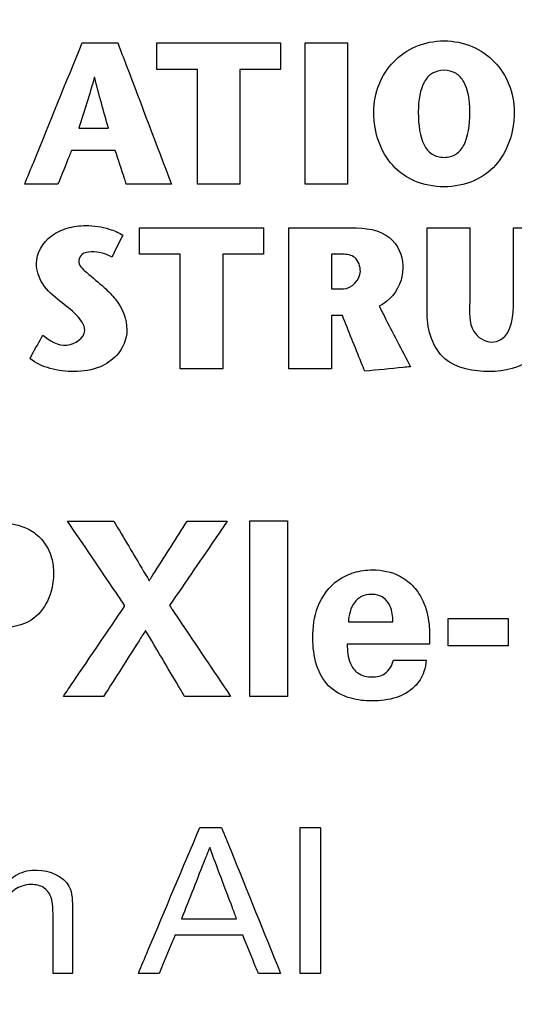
# Model space of a CAD drawing. Header units: inches. Extents: x 0 to 34, y 0 to 22.
# Tile 15 of 41: x 13.974 to 14.315, y 15.572 to 16.249. Entities that reach past the tile are written whole.
import ezdxf

# ---------------------------------------------------------------- set-up
doc = ezdxf.new("R2010")
doc.units = ezdxf.units.IN
doc.header["$LTSCALE"] = 1.87
doc.header["$MEASUREMENT"] = 0
doc.layers.get('0').update_dxf_attribs({"linetype": 'CONTINUOUS'})
doc.layers.add('DATUMCURVES', color=7, linetype='CONTINUOUS')
doc.layers.add('DIMENSIONS', color=7, linetype='CONTINUOUS')
doc.styles.get("Standard").update_dxf_attribs({"font": 'txt', "width": 0.8})
doc.dimstyles.new('DIMSTYLE_1', dxfattribs={"dimtxt": 0.125, "dimasz": 0.18, "dimexe": 0.18, "dimexo": 0.0625, "dimgap": 0.09, "dimtad": 0, "dimtih": 1, "dimtoh": 1, "dimdec": 3, "dimlfac": 0.5, "dimzin": 4, "dimdsep": 46, "dimtxsty": 'STANDARD', "dimblk": '_FILLED', "dimblk1": '_FILLED', "dimblk2": '_FILLED', "dimcen": 0.09, "dimadec": 0, "dimazin": 0, "dimtp": 0.001, "dimtm": 0.001, "dimtfac": 1, "dimtdec": 3, "dimtofl": 0, "dimtmove": 0, "dimatfit": 3, "dimldrblk": '_FILLED', "dimfxl": 1, "dimtolj": 1, "dimtzin": 4, "dimarcsym": 0})

# ---------------------------------------------------------------- blocks, each defined once
blk = doc.blocks.new('*D24')
at = {"layer": 'DIMENSIONS', "color": 2, "linetype": 'CONTINUOUS'}
blk.add_line((14.63333, 15.5484), (14.63333, 17.78139), dxfattribs=at)
at = {"layer": 'DIMENSIONS', "color": 2, "linetype": 'CONTINUOUS', "width": 0.8}
for s, p in [(']', (14.69583, 19.06889)), ('8.1', (14.69583, 18.76889)), ('[', (14.69583, 18.66889)), ('.319', (14.69583, 18.14389)), ('2X ', (14.69583, 17.84389))]:
    blk.add_text(s, height=0.125, rotation=90, dxfattribs=at).set_placement(p)
blk = doc.blocks.new('_FILLED')
at = {"color": 0, "linetype": 'BYBLOCK'}
blk.add_solid([(0, 0), (-1, 0.1736), (-1, -0.1736)], dxfattribs=at)
blk = doc.blocks.new('*D25')
at = {"layer": 'DIMENSIONS', "color": 2, "linetype": 'CONTINUOUS'}
blk.add_line((14.81333, 15.5484), (14.81333, 17.78139), dxfattribs=at)
at = {"layer": 'DIMENSIONS', "color": 2, "linetype": 'CONTINUOUS', "width": 0.8}
for s, p in [(']', (14.87583, 19.26889)), ('10.39', (14.87583, 18.76889)), ('[', (14.87583, 18.66889)), ('.409', (14.87583, 18.14389)), ('2X ', (14.87583, 17.84389))]:
    blk.add_text(s, height=0.125, rotation=90, dxfattribs=at).set_placement(p)

msp = doc.modelspace()

# ---------------------------------------------------------------- linework, layer by layer
at = {"layer": 'DATUMCURVES', "color": 40, "linetype": 'CONTINUOUS'}
for points, knots in [([(14.21796, 16.18581, -0.02453), (14.21796, 16.1994, -0.02453), (14.22568, 16.21779, -0.02453), (14.24614, 16.23214, -0.02453), (14.26623, 16.23624, -0.02453), (14.28631, 16.23214, -0.02453), (14.30672, 16.21779, -0.02453), (14.31442, 16.1994, -0.02453), (14.31442, 16.18581, -0.02453)], [0, 0, 0, 0, 0.250237, 0.375355, 0.500474, 0.625355, 0.750237, 1, 1, 1, 1]), ([(13.97789, 16.1364, -0.02453), (13.97995, 16.14146, -0.02453), (13.99311, 16.1738, -0.02453), (14.00628, 16.20614, -0.02453), (14.01738, 16.23342, -0.02453)], [0, 0, 0, 0, 0.15625, 1, 1, 1, 1]), ([(14.01738, 16.23342, -0.02453), (14.01866, 16.23342, -0.02453), (14.02683, 16.23342, -0.02453), (14.03501, 16.23342, -0.02453), (14.04191, 16.23342, -0.02453)], [0, 0, 0, 0, 0.15625, 1, 1, 1, 1]), ([(14.04191, 16.23342, -0.02453), (14.04383, 16.22837, -0.02453), (14.05613, 16.19603, -0.02453), (14.06842, 16.16369, -0.02453), (14.0788, 16.1364, -0.02453)], [0, 0, 0, 0, 0.15625, 1, 1, 1, 1]), ([(14.06865, 16.21526, -0.02453), (14.06865, 16.21621, -0.02453), (14.06865, 16.22226, -0.02453), (14.06865, 16.2283, -0.02453), (14.06865, 16.23341, -0.02453)], [0, 0, 0, 0, 0.15625, 1, 1, 1, 1]), ([(14.06865, 16.23341, -0.02453), (14.07309, 16.23341, -0.02453), (14.1015, 16.23341, -0.02453), (14.12991, 16.23341, -0.02453), (14.15389, 16.23341, -0.02453)], [0, 0, 0, 0, 0.15625, 1, 1, 1, 1]), ([(14.15389, 16.23341, -0.02453), (14.15389, 16.23246, -0.02453), (14.15389, 16.22641, -0.02453), (14.15389, 16.22037, -0.02453), (14.15389, 16.21526, -0.02453)], [0, 0, 0, 0, 0.15625, 1, 1, 1, 1]), ([(14.17065, 16.13639, -0.02453), (14.17065, 16.14144, -0.02453), (14.17065, 16.17378, -0.02453), (14.17065, 16.20612, -0.02453), (14.17065, 16.23341, -0.02453)], [0, 0, 0, 0, 0.15625, 1, 1, 1, 1]), ([(14.17065, 16.23341, -0.02453), (14.17217, 16.23341, -0.02453), (14.18192, 16.23341, -0.02453), (14.19167, 16.23341, -0.02453), (14.19989, 16.23341, -0.02453)], [0, 0, 0, 0, 0.15625, 1, 1, 1, 1]), ([(14.19989, 16.23341, -0.02453), (14.19989, 16.22836, -0.02453), (14.19989, 16.19602, -0.02453), (14.19989, 16.16368, -0.02453), (14.19989, 16.13639, -0.02453)], [0, 0, 0, 0, 0.15625, 1, 1, 1, 1]), ([(14.09665, 16.21526, -0.02453), (14.09519, 16.21526, -0.02453), (14.08586, 16.21526, -0.02453), (14.07653, 16.21526, -0.02453), (14.06865, 16.21526, -0.02453)], [0, 0, 0, 0, 0.15625, 1, 1, 1, 1]), ([(14.09665, 16.13639, -0.02453), (14.09665, 16.1405, -0.02453), (14.09665, 16.16679, -0.02453), (14.09665, 16.19308, -0.02453), (14.09665, 16.21526, -0.02453)], [0, 0, 0, 0, 0.15625, 1, 1, 1, 1]), ([(14.15389, 16.21526, -0.02453), (14.15243, 16.21526, -0.02453), (14.1431, 16.21526, -0.02453), (14.13376, 16.21526, -0.02453), (14.12589, 16.21526, -0.02453)], [0, 0, 0, 0, 0.15625, 1, 1, 1, 1]), ([(14.12589, 16.21526, -0.02453), (14.12589, 16.21115, -0.02453), (14.12589, 16.18486, -0.02453), (14.12589, 16.15857, -0.02453), (14.12589, 16.13639, -0.02453)], [0, 0, 0, 0, 0.15625, 1, 1, 1, 1]), ([(14.28399, 16.18581, -0.02453), (14.28399, 16.19441, -0.02453), (14.28194, 16.20522, -0.02453), (14.27482, 16.21319, -0.02453), (14.26624, 16.21538, -0.02453), (14.25767, 16.21319, -0.02453), (14.25055, 16.20522, -0.02453), (14.2485, 16.19441, -0.02453), (14.2485, 16.18581, -0.02453)], [0, 0, 0, 0, 0.25, 0.375, 0.5, 0.625, 0.75, 1, 1, 1, 1]), ([(14.31442, 16.18581, -0.02453), (14.31442, 16.17133, -0.02453), (14.30741, 16.1521, -0.02453), (14.28735, 16.13732, -0.02453), (14.26623, 16.13314, -0.02453), (14.2451, 16.13732, -0.02453), (14.22499, 16.1521, -0.02453), (14.21796, 16.17133, -0.02453), (14.21796, 16.18581, -0.02453)], [0, 0, 0, 0, 0.249779, 0.374668, 0.499557, 0.624668, 0.749779, 1, 1, 1, 1]), ([(14.2485, 16.18581, -0.02453), (14.2485, 16.17667, -0.02453), (14.25033, 16.16502, -0.02453), (14.25735, 16.15636, -0.02453), (14.26622, 16.15397, -0.02453), (14.27508, 16.15636, -0.02453), (14.28211, 16.16502, -0.02453), (14.28399, 16.17667, -0.02453), (14.28399, 16.18581, -0.02453)], [0, 0, 0, 0, 0.25104, 0.37656, 0.50208, 0.62656, 0.75104, 1, 1, 1, 1]), ([(14.01505, 16.17492, -0.02453), (14.01611, 16.17492, -0.02453), (14.02289, 16.17492, -0.02453), (14.02967, 16.17492, -0.02453), (14.0354, 16.17492, -0.02453)], [0, 0, 0, 0, 0.15625, 1, 1, 1, 1]), ([(14.01006, 16.15954, -0.02453), (14.00958, 16.15834, -0.02453), (14.00649, 16.15062, -0.02453), (14.00339, 16.14291, -0.02453), (14.00078, 16.1364, -0.02453)], [0, 0, 0, 0, 0.15625, 1, 1, 1, 1]), ([(14.04012, 16.15954, -0.02453), (14.03855, 16.15954, -0.02453), (14.02853, 16.15954, -0.02453), (14.01851, 16.15954, -0.02453), (14.01006, 16.15954, -0.02453)], [0, 0, 0, 0, 0.15625, 1, 1, 1, 1]), ([(14.04777, 16.1364, -0.02453), (14.04737, 16.13761, -0.02453), (14.04482, 16.14532, -0.02453), (14.04227, 16.15303, -0.02453), (14.04012, 16.15954, -0.02453)], [0, 0, 0, 0, 0.15625, 1, 1, 1, 1]), ([(14.00078, 16.1364, -0.02453), (13.99959, 16.1364, -0.02453), (13.99196, 16.1364, -0.02453), (13.98433, 16.1364, -0.02453), (13.97789, 16.1364, -0.02453)], [0, 0, 0, 0, 0.15625, 1, 1, 1, 1]), ([(14.0788, 16.1364, -0.02453), (14.07718, 16.1364, -0.02453), (14.06684, 16.1364, -0.02453), (14.05649, 16.1364, -0.02453), (14.04777, 16.1364, -0.02453)], [0, 0, 0, 0, 0.15625, 1, 1, 1, 1]), ([(14.12589, 16.13639, -0.02453), (14.12437, 16.13639, -0.02453), (14.11462, 16.13639, -0.02453), (14.10487, 16.13639, -0.02453), (14.09665, 16.13639, -0.02453)], [0, 0, 0, 0, 0.15625, 1, 1, 1, 1]), ([(14.19989, 16.13639, -0.02453), (14.19837, 16.13639, -0.02453), (14.18862, 16.13639, -0.02453), (14.17887, 16.13639, -0.02453), (14.17065, 16.13639, -0.02453)], [0, 0, 0, 0, 0.15625, 1, 1, 1, 1]), ([(13.98602, 16.08185, -0.02453), (13.98602, 16.08898, -0.02453), (13.99284, 16.10029, -0.02453), (14.00717, 16.10667, -0.02453), (14.02107, 16.10865, -0.02453), (14.03422, 16.10643, -0.02453), (14.04249, 16.1032, -0.02453), (14.04532, 16.10139, -0.02453)], [0, 0, 0, 0, 0.293208, 0.458612, 0.639354, 0.861798, 1, 1, 1, 1]), ([(14.05682, 16.0882, -0.02453), (14.05682, 16.08914, -0.02453), (14.05682, 16.09519, -0.02453), (14.05682, 16.10124, -0.02453), (14.05682, 16.10635, -0.02453)], [0, 0, 0, 0, 0.15625, 1, 1, 1, 1]), ([(14.05682, 16.10635, -0.02453), (14.06126, 16.10635, -0.02453), (14.08968, 16.10635, -0.02453), (14.11809, 16.10635, -0.02453), (14.14206, 16.10635, -0.02453)], [0, 0, 0, 0, 0.15625, 1, 1, 1, 1]), ([(14.14206, 16.10635, -0.02453), (14.14206, 16.1054, -0.02453), (14.14206, 16.09935, -0.02453), (14.14206, 16.0933, -0.02453), (14.14206, 16.0882, -0.02453)], [0, 0, 0, 0, 0.15625, 1, 1, 1, 1]), ([(14.15947, 16.10635, -0.02453), (14.16173, 16.10635, -0.02453), (14.17614, 16.10635, -0.02453), (14.19055, 16.10635, -0.02453), (14.20271, 16.10635, -0.02453)], [0, 0, 0, 0, 0.15625, 1, 1, 1, 1]), ([(14.15947, 16.00931, -0.02453), (14.15947, 16.01437, -0.02453), (14.15947, 16.04671, -0.02453), (14.15947, 16.07906, -0.02453), (14.15947, 16.10635, -0.02453)], [0, 0, 0, 0, 0.15625, 1, 1, 1, 1]), ([(14.20271, 16.10635, -0.02453), (14.21175, 16.10635, -0.02453), (14.22971, 16.10439, -0.02453), (14.23792, 16.08743, -0.02453), (14.23792, 16.08044, -0.02453)], [0, 0, 0, 0, 0.563797, 1, 1, 1, 1]), ([(14.25463, 16.04691, -0.02453), (14.25463, 16.05, -0.02453), (14.25463, 16.06977, -0.02453), (14.25463, 16.08953, -0.02453), (14.25463, 16.10621, -0.02453)], [0, 0, 0, 0, 0.15625, 1, 1, 1, 1]), ([(14.25463, 16.10621, -0.02453), (14.25616, 16.10621, -0.02453), (14.2659, 16.10621, -0.02453), (14.27565, 16.10621, -0.02453), (14.28388, 16.10621, -0.02453)], [0, 0, 0, 0, 0.15625, 1, 1, 1, 1]), ([(14.28388, 16.10621, -0.02453), (14.28388, 16.10357, -0.02453), (14.28388, 16.08666, -0.02453), (14.28388, 16.06975, -0.02453), (14.28388, 16.05548, -0.02453)], [0, 0, 0, 0, 0.15625, 1, 1, 1, 1]), ([(14.3141, 16.05589, -0.02453), (14.3141, 16.05851, -0.02453), (14.3141, 16.07528, -0.02453), (14.3141, 16.09206, -0.02453), (14.3141, 16.10621, -0.02453)], [0, 0, 0, 0, 0.15625, 1, 1, 1, 1]), ([(14.3141, 16.10621, -0.02453), (14.31541, 16.10621, -0.02453), (14.32382, 16.10621, -0.02453), (14.33223, 16.10621, -0.02453), (14.33932, 16.10621, -0.02453)], [0, 0, 0, 0, 0.15625, 1, 1, 1, 1]), ([(14.04532, 16.10139, -0.02453), (14.04493, 16.1006, -0.02453), (14.04244, 16.09551, -0.02453), (14.03994, 16.09043, -0.02453), (14.03784, 16.08614, -0.02453)], [0, 0, 0, 0, 0.15625, 1, 1, 1, 1]), ([(14.03784, 16.08614, -0.02453), (14.03583, 16.08737, -0.02453), (14.03109, 16.08919, -0.02453), (14.0241, 16.09005, -0.02453), (14.01719, 16.08922, -0.02453), (14.01344, 16.08199, -0.02453), (14.02244, 16.07361, -0.02453), (14.02866, 16.06889, -0.02453), (14.03263, 16.06522, -0.02453)], [0, 0, 0, 0, 0.136129, 0.285774, 0.413112, 0.50317, 0.688047, 1, 1, 1, 1]), ([(14.08487, 16.0882, -0.02453), (14.08341, 16.0882, -0.02453), (14.07406, 16.0882, -0.02453), (14.06471, 16.0882, -0.02453), (14.05682, 16.0882, -0.02453)], [0, 0, 0, 0, 0.15625, 1, 1, 1, 1]), ([(14.08487, 16.00931, -0.02453), (14.08487, 16.01342, -0.02453), (14.08487, 16.03972, -0.02453), (14.08487, 16.06601, -0.02453), (14.08487, 16.0882, -0.02453)], [0, 0, 0, 0, 0.15625, 1, 1, 1, 1]), ([(14.14206, 16.0882, -0.02453), (14.1406, 16.0882, -0.02453), (14.13127, 16.0882, -0.02453), (14.12194, 16.0882, -0.02453), (14.11406, 16.0882, -0.02453)], [0, 0, 0, 0, 0.15625, 1, 1, 1, 1]), ([(14.11406, 16.0882, -0.02453), (14.11406, 16.08409, -0.02453), (14.11406, 16.05779, -0.02453), (14.11406, 16.0315, -0.02453), (14.11406, 16.00931, -0.02453)], [0, 0, 0, 0, 0.15625, 1, 1, 1, 1]), ([(14.18877, 16.0882, -0.02453), (14.18877, 16.08696, -0.02453), (14.18877, 16.07901, -0.02453), (14.18877, 16.07106, -0.02453), (14.18877, 16.06435, -0.02453)], [0, 0, 0, 0, 0.15625, 1, 1, 1, 1]), ([(14.20868, 16.07629, -0.02453), (14.20868, 16.07971, -0.02453), (14.20653, 16.08705, -0.02453), (14.1994, 16.0882, -0.02453), (14.19647, 16.0882, -0.02453)], [0, 0, 0, 0, 0.538948, 1, 1, 1, 1]), ([(14.01917, 16.03582, -0.02453), (14.01917, 16.03979, -0.02453), (14.01295, 16.04773, -0.02453), (14.00171, 16.05609, -0.02453), (13.9894, 16.06621, -0.02453), (13.98602, 16.07694, -0.02453), (13.98602, 16.08185, -0.02453)], [0, 0, 0, 0, 0.204393, 0.459875, 0.747237, 1, 1, 1, 1]), ([(14.23792, 16.08044, -0.02453), (14.23792, 16.07707, -0.02453), (14.23688, 16.06584, -0.02453), (14.22861, 16.05589, -0.02453), (14.22159, 16.05244, -0.02453)], [0, 0, 0, 0, 0.300934, 1, 1, 1, 1]), ([(14.03263, 16.06522, -0.02453), (14.03534, 16.06269, -0.02453), (14.04341, 16.05498, -0.02453), (14.04814, 16.04361, -0.02453), (14.04814, 16.03611, -0.02453)], [0, 0, 0, 0, 0.330976, 1, 1, 1, 1]), ([(14.22159, 16.05244, -0.02453), (14.22271, 16.05028, -0.02453), (14.22987, 16.03642, -0.02453), (14.23704, 16.02256, -0.02453), (14.24308, 16.01086, -0.02453)], [0, 0, 0, 0, 0.15625, 1, 1, 1, 1]), ([(14.28388, 16.05548, -0.02453), (14.28388, 16.04861, -0.02453), (14.28231, 16.03574, -0.02453), (14.29413, 16.02776, -0.02453), (14.29885, 16.02776, -0.02453)], [0, 0, 0, 0, 0.592787, 1, 1, 1, 1]), ([(14.29885, 16.02776, -0.02453), (14.30109, 16.02776, -0.02453), (14.31301, 16.03122, -0.02453), (14.3141, 16.04664, -0.02453), (14.3141, 16.05589, -0.02453)], [0, 0, 0, 0, 0.195123, 1, 1, 1, 1]), ([(14.18877, 16.04607, -0.02453), (14.18877, 16.04416, -0.02453), (14.18877, 16.0319, -0.02453), (14.18877, 16.01965, -0.02453), (14.18877, 16.00931, -0.02453)], [0, 0, 0, 0, 0.15625, 1, 1, 1, 1]), ([(14.21172, 16.00769, -0.02453), (14.21092, 16.00969, -0.02453), (14.20578, 16.02248, -0.02453), (14.20064, 16.03527, -0.02453), (14.19631, 16.04607, -0.02453)], [0, 0, 0, 0, 0.15625, 1, 1, 1, 1]), ([(14.29749, 16.00752, -0.02453), (14.28684, 16.00752, -0.02453), (14.26234, 16.01135, -0.02453), (14.25463, 16.03595, -0.02453), (14.25463, 16.04691, -0.02453)], [0, 0, 0, 0, 0.492917, 1, 1, 1, 1]), ([(14.33932, 16.04759, -0.02453), (14.33932, 16.03646, -0.02453), (14.33128, 16.01262, -0.02453), (14.3077, 16.00752, -0.02453), (14.29749, 16.00752, -0.02453)], [0, 0, 0, 0, 0.521495, 1, 1, 1, 1]), ([(14.04814, 16.03611, -0.02453), (14.04814, 16.02981, -0.02453), (14.04324, 16.01882, -0.02453), (14.02891, 16.00905, -0.02453), (14.01239, 16.00683, -0.02453), (13.99563, 16.00871, -0.02453), (13.98548, 16.01319, -0.02453), (13.98147, 16.01642, -0.02453)], [0, 0, 0, 0, 0.228224, 0.391664, 0.611693, 0.81364, 1, 1, 1, 1]), ([(13.98147, 16.01642, -0.02453), (13.98193, 16.01726, -0.02453), (13.98488, 16.02262, -0.02453), (13.98782, 16.02798, -0.02453), (13.99031, 16.03251, -0.02453)], [0, 0, 0, 0, 0.15625, 1, 1, 1, 1]), ([(13.99031, 16.03251, -0.02453), (13.99507, 16.02886, -0.02453), (14.00528, 16.02156, -0.02453), (14.01917, 16.03053, -0.02453), (14.01917, 16.03582, -0.02453)], [0, 0, 0, 0, 0.531569, 1, 1, 1, 1]), ([(14.11406, 16.00931, -0.02453), (14.11254, 16.00931, -0.02453), (14.10281, 16.00931, -0.02453), (14.09308, 16.00931, -0.02453), (14.08487, 16.00931, -0.02453)], [0, 0, 0, 0, 0.15625, 1, 1, 1, 1]), ([(14.18877, 16.00931, -0.02453), (14.18724, 16.00931, -0.02453), (14.17748, 16.00931, -0.02453), (14.16771, 16.00931, -0.02453), (14.15947, 16.00931, -0.02453)], [0, 0, 0, 0, 0.15625, 1, 1, 1, 1]), ([(14.24308, 16.01086, -0.02453), (14.24144, 16.0107, -0.02453), (14.23099, 16.00964, -0.02453), (14.22054, 16.00858, -0.02453), (14.21172, 16.00769, -0.02453)], [0, 0, 0, 0, 0.15625, 1, 1, 1, 1]), ([(13.94851, 15.90429, -0.02453), (13.95642, 15.90429, -0.02453), (13.96809, 15.90416, -0.02453), (13.98241, 15.89874, -0.02453), (13.99144, 15.89106, -0.02453), (13.99687, 15.88029, -0.02453), (13.9983, 15.86578, -0.02453), (13.99533, 15.8498, -0.02453), (13.98372, 15.83553, -0.02453), (13.96861, 15.83123, -0.02453), (13.95925, 15.831, -0.02453), (13.95501, 15.831, -0.02453)], [0, 0, 0, 0, 0.177132, 0.256294, 0.337919, 0.436851, 0.517091, 0.66158, 0.789974, 0.904957, 1, 1, 1, 1]), ([(14.04684, 15.84649, -0.02453), (14.04479, 15.84951, -0.02453), (14.03163, 15.86889, -0.02453), (14.01848, 15.88827, -0.02453), (14.00737, 15.90462, -0.02453)], [0, 0, 0, 0, 0.15625, 1, 1, 1, 1]), ([(14.00737, 15.90462, -0.02453), (14.00903, 15.90462, -0.02453), (14.01963, 15.90462, -0.02453), (14.03024, 15.90462, -0.02453), (14.03918, 15.90462, -0.02453)], [0, 0, 0, 0, 0.15625, 1, 1, 1, 1]), ([(14.03918, 15.90462, -0.02453), (14.04045, 15.90248, -0.02453), (14.04855, 15.88882, -0.02453), (14.05666, 15.87517, -0.02453), (14.0635, 15.86364, -0.02453)], [0, 0, 0, 0, 0.15625, 1, 1, 1, 1]), ([(14.0635, 15.86364, -0.02453), (14.06485, 15.86578, -0.02453), (14.07352, 15.87943, -0.02453), (14.08218, 15.89309, -0.02453), (14.08949, 15.90462, -0.02453)], [0, 0, 0, 0, 0.15625, 1, 1, 1, 1]), ([(14.11714, 15.90462, -0.02453), (14.11508, 15.9016, -0.02453), (14.10186, 15.88227, -0.02453), (14.08865, 15.86295, -0.02453), (14.0775, 15.84665, -0.02453)], [0, 0, 0, 0, 0.15625, 1, 1, 1, 1]), ([(14.08949, 15.90462, -0.02453), (14.09093, 15.90462, -0.02453), (14.10014, 15.90462, -0.02453), (14.10936, 15.90462, -0.02453), (14.11714, 15.90462, -0.02453)], [0, 0, 0, 0, 0.15625, 1, 1, 1, 1]), ([(14.1327, 15.90496, -0.02453), (14.13404, 15.90496, -0.02453), (14.14265, 15.90496, -0.02453), (14.15125, 15.90496, -0.02453), (14.15851, 15.90496, -0.02453)], [0, 0, 0, 0, 0.15625, 1, 1, 1, 1]), ([(14.1327, 15.78419, -0.02453), (14.1327, 15.79048, -0.02453), (14.1327, 15.83074, -0.02453), (14.1327, 15.87099, -0.02453), (14.1327, 15.90496, -0.02453)], [0, 0, 0, 0, 0.15625, 1, 1, 1, 1]), ([(14.15851, 15.90496, -0.02453), (14.15851, 15.89867, -0.02453), (14.15851, 15.85841, -0.02453), (14.15851, 15.81816, -0.02453), (14.15851, 15.78419, -0.02453)], [0, 0, 0, 0, 0.15625, 1, 1, 1, 1]), ([(14.21652, 15.78103, -0.02453), (14.21175, 15.78103, -0.02453), (14.20103, 15.78215, -0.02453), (14.18585, 15.78998, -0.02453), (14.17723, 15.8063, -0.02453), (14.17532, 15.82531, -0.02453), (14.17774, 15.8467, -0.02453), (14.18965, 15.86318, -0.02453), (14.20451, 15.86993, -0.02453), (14.21281, 15.87114, -0.02453), (14.21717, 15.87114, -0.02453)], [0, 0, 0, 0, 0.104587, 0.233886, 0.354824, 0.490885, 0.648612, 0.817968, 0.905372, 1, 1, 1, 1]), ([(14.21717, 15.87114, -0.02453), (14.22359, 15.87115, -0.02453), (14.2337, 15.86905, -0.02453), (14.24508, 15.86073, -0.02453), (14.25117, 15.85181, -0.02453), (14.25457, 15.84243, -0.02453), (14.2564, 15.83204, -0.02453), (14.25636, 15.82457, -0.02453), (14.25615, 15.82, -0.02453)], [0, 0, 0, 0, 0.261099, 0.405487, 0.568793, 0.695394, 0.812344, 1, 1, 1, 1]), ([(14.23101, 15.8355, -0.02453), (14.23101, 15.83917, -0.02453), (14.23032, 15.84538, -0.02453), (14.22479, 15.85301, -0.02453), (14.21681, 15.85489, -0.02453), (14.20933, 15.85343, -0.02453), (14.20229, 15.84714, -0.02453), (14.20075, 15.84006, -0.02453), (14.20052, 15.8355, -0.02453)], [0, 0, 0, 0, 0.204122, 0.335338, 0.496082, 0.628335, 0.746234, 1, 1, 1, 1]), ([(14.00454, 15.78419, -0.02453), (14.00674, 15.78743, -0.02453), (14.02084, 15.8082, -0.02453), (14.03495, 15.82897, -0.02453), (14.04684, 15.84649, -0.02453)], [0, 0, 0, 0, 0.15625, 1, 1, 1, 1]), ([(14.0775, 15.84665, -0.02453), (14.07968, 15.84339, -0.02453), (14.09368, 15.82257, -0.02453), (14.10767, 15.80176, -0.02453), (14.11947, 15.78419, -0.02453)], [0, 0, 0, 0, 0.15625, 1, 1, 1, 1]), ([(14.20052, 15.8355, -0.02453), (14.2021, 15.8355, -0.02453), (14.21227, 15.8355, -0.02453), (14.22243, 15.8355, -0.02453), (14.23101, 15.8355, -0.02453)], [0, 0, 0, 0, 0.15625, 1, 1, 1, 1]), ([(14.26904, 15.83766, -0.02453), (14.27119, 15.83766, -0.02453), (14.28496, 15.83766, -0.02453), (14.29873, 15.83766, -0.02453), (14.31035, 15.83766, -0.02453)], [0, 0, 0, 0, 0.15625, 1, 1, 1, 1]), ([(14.26904, 15.81884, -0.02453), (14.26904, 15.81982, -0.02453), (14.26904, 15.82609, -0.02453), (14.26904, 15.83236, -0.02453), (14.26904, 15.83766, -0.02453)], [0, 0, 0, 0, 0.15625, 1, 1, 1, 1]), ([(14.31035, 15.83766, -0.02453), (14.31035, 15.83668, -0.02453), (14.31035, 15.83041, -0.02453), (14.31035, 15.82414, -0.02453), (14.31035, 15.81884, -0.02453)], [0, 0, 0, 0, 0.15625, 1, 1, 1, 1]), ([(14.061, 15.8295, -0.02453), (14.0595, 15.82714, -0.02453), (14.04989, 15.81204, -0.02453), (14.04029, 15.79693, -0.02453), (14.03218, 15.78419, -0.02453)], [0, 0, 0, 0, 0.15625, 1, 1, 1, 1]), ([(14.08782, 15.78419, -0.02453), (14.08642, 15.78655, -0.02453), (14.07748, 15.80165, -0.02453), (14.06854, 15.81676, -0.02453), (14.061, 15.8295, -0.02453)], [0, 0, 0, 0, 0.15625, 1, 1, 1, 1]), ([(14.19969, 15.82, -0.02453), (14.19969, 15.81551, -0.02453), (14.20013, 15.80801, -0.02453), (14.20687, 15.79891, -0.02453), (14.21642, 15.79683, -0.02453), (14.22697, 15.79889, -0.02453), (14.2306, 15.80561, -0.02453), (14.23149, 15.80917, -0.02453)], [0, 0, 0, 0, 0.258736, 0.416429, 0.614103, 0.788165, 1, 1, 1, 1]), ([(14.25615, 15.82, -0.02453), (14.25321, 15.82, -0.02453), (14.23439, 15.82, -0.02453), (14.21557, 15.82, -0.02453), (14.19969, 15.82, -0.02453)], [0, 0, 0, 0, 0.15625, 1, 1, 1, 1]), ([(14.31035, 15.81884, -0.02453), (14.3082, 15.81884, -0.02453), (14.29443, 15.81884, -0.02453), (14.28066, 15.81884, -0.02453), (14.26904, 15.81884, -0.02453)], [0, 0, 0, 0, 0.15625, 1, 1, 1, 1]), ([(14.25398, 15.80917, -0.02453), (14.25376, 15.80647, -0.02453), (14.2526, 15.79973, -0.02453), (14.24625, 15.78946, -0.02453), (14.23294, 15.78219, -0.02453), (14.22226, 15.78103, -0.02453), (14.21652, 15.78103, -0.02453)], [0, 0, 0, 0, 0.156398, 0.390997, 0.66869, 1, 1, 1, 1]), ([(14.23149, 15.80917, -0.02453), (14.23267, 15.80917, -0.02453), (14.24016, 15.80917, -0.02453), (14.24766, 15.80917, -0.02453), (14.25398, 15.80917, -0.02453)], [0, 0, 0, 0, 0.15625, 1, 1, 1, 1]), ([(14.03218, 15.78419, -0.02453), (14.03074, 15.78419, -0.02453), (14.02153, 15.78419, -0.02453), (14.01231, 15.78419, -0.02453), (14.00454, 15.78419, -0.02453)], [0, 0, 0, 0, 0.15625, 1, 1, 1, 1]), ([(14.11947, 15.78419, -0.02453), (14.11783, 15.78419, -0.02453), (14.10727, 15.78419, -0.02453), (14.09672, 15.78419, -0.02453), (14.08782, 15.78419, -0.02453)], [0, 0, 0, 0, 0.15625, 1, 1, 1, 1]), ([(14.15851, 15.78419, -0.02453), (14.15717, 15.78419, -0.02453), (14.14856, 15.78419, -0.02453), (14.13996, 15.78419, -0.02453), (14.1327, 15.78419, -0.02453)], [0, 0, 0, 0, 0.15625, 1, 1, 1, 1]), ([(14.05604, 15.59373, -0.02453), (14.05824, 15.59896, -0.02453), (14.07233, 15.63242, -0.02453), (14.08642, 15.66588, -0.02453), (14.0983, 15.69411, -0.02453)], [0, 0, 0, 0, 0.15625, 1, 1, 1, 1]), ([(14.0983, 15.69411, -0.02453), (14.09908, 15.69411, -0.02453), (14.10404, 15.69411, -0.02453), (14.109, 15.69411, -0.02453), (14.11318, 15.69411, -0.02453)], [0, 0, 0, 0, 0.15625, 1, 1, 1, 1]), ([(14.11318, 15.69411, -0.02453), (14.1153, 15.68889, -0.02453), (14.12883, 15.65543, -0.02453), (14.14236, 15.62197, -0.02453), (14.15378, 15.59373, -0.02453)], [0, 0, 0, 0, 0.15625, 1, 1, 1, 1]), ([(14.1673, 15.69411, -0.02453), (14.16802, 15.69411, -0.02453), (14.17266, 15.69411, -0.02453), (14.17729, 15.69411, -0.02453), (14.1812, 15.69411, -0.02453)], [0, 0, 0, 0, 0.15625, 1, 1, 1, 1]), ([(14.1673, 15.59373, -0.02453), (14.1673, 15.59896, -0.02453), (14.1673, 15.63242, -0.02453), (14.1673, 15.66588, -0.02453), (14.1673, 15.69411, -0.02453)], [0, 0, 0, 0, 0.15625, 1, 1, 1, 1]), ([(14.1812, 15.69411, -0.02453), (14.1812, 15.68889, -0.02453), (14.1812, 15.65543, -0.02453), (14.1812, 15.62197, -0.02453), (14.1812, 15.59373, -0.02453)], [0, 0, 0, 0, 0.15625, 1, 1, 1, 1]), ([(14.10511, 15.68035, -0.02453), (14.1041, 15.67778, -0.02453), (14.09761, 15.66138, -0.02453), (14.09112, 15.64497, -0.02453), (14.08565, 15.63112, -0.02453)], [0, 0, 0, 0, 0.15625, 1, 1, 1, 1]), ([(14.12361, 15.63112, -0.02453), (14.12265, 15.63369, -0.02453), (14.11648, 15.6501, -0.02453), (14.11031, 15.6665, -0.02453), (14.10511, 15.68035, -0.02453)], [0, 0, 0, 0, 0.15625, 1, 1, 1, 1]), ([(13.9637, 15.65323, -0.02453), (13.96583, 15.65686, -0.02453), (13.97294, 15.66299, -0.02453), (13.98963, 15.6667, -0.02453), (14.011, 15.6581, -0.02453), (14.0107, 15.64287, -0.02453), (14.0107, 15.63739, -0.02453)], [0, 0, 0, 0, 0.187323, 0.390678, 0.756051, 1, 1, 1, 1]), ([(13.99735, 15.63502, -0.02453), (13.99735, 15.63914, -0.02453), (13.9972, 15.64591, -0.02453), (13.99097, 15.65377, -0.02453), (13.9831, 15.65518, -0.02453), (13.97619, 15.65421, -0.02453), (13.97024, 15.65119, -0.02453), (13.96631, 15.64687, -0.02453), (13.96448, 15.64203, -0.02453), (13.96374, 15.63705, -0.02453), (13.9637, 15.63323, -0.02453), (13.9637, 15.63072, -0.02453)], [0, 0, 0, 0, 0.196159, 0.306324, 0.448439, 0.551498, 0.63627, 0.761487, 0.818281, 0.880631, 1, 1, 1, 1]), ([(13.99735, 15.59373, -0.02453), (13.99735, 15.59588, -0.02453), (13.99735, 15.60965, -0.02453), (13.99735, 15.62341, -0.02453), (13.99735, 15.63502, -0.02453)], [0, 0, 0, 0, 0.15625, 1, 1, 1, 1]), ([(14.0107, 15.63739, -0.02453), (14.0107, 15.63512, -0.02453), (14.0107, 15.62057, -0.02453), (14.0107, 15.60601, -0.02453), (14.0107, 15.59373, -0.02453)], [0, 0, 0, 0, 0.15625, 1, 1, 1, 1]), ([(14.08565, 15.63112, -0.02453), (14.08762, 15.63112, -0.02453), (14.10028, 15.63112, -0.02453), (14.11293, 15.63112, -0.02453), (14.12361, 15.63112, -0.02453)], [0, 0, 0, 0, 0.15625, 1, 1, 1, 1]), ([(14.0812, 15.61987, -0.02453), (14.08064, 15.61851, -0.02453), (14.07702, 15.6098, -0.02453), (14.07341, 15.60108, -0.02453), (14.07036, 15.59373, -0.02453)], [0, 0, 0, 0, 0.15625, 1, 1, 1, 1]), ([(14.12777, 15.61987, -0.02453), (14.12535, 15.61987, -0.02453), (14.10982, 15.61987, -0.02453), (14.0943, 15.61987, -0.02453), (14.0812, 15.61987, -0.02453)], [0, 0, 0, 0, 0.15625, 1, 1, 1, 1]), ([(14.13863, 15.59373, -0.02453), (14.13806, 15.59509, -0.02453), (14.13444, 15.60381, -0.02453), (14.13083, 15.61252, -0.02453), (14.12777, 15.61987, -0.02453)], [0, 0, 0, 0, 0.15625, 1, 1, 1, 1]), ([(14.0107, 15.59373, -0.02453), (14.01, 15.59373, -0.02453), (14.00555, 15.59373, -0.02453), (14.0011, 15.59373, -0.02453), (13.99735, 15.59373, -0.02453)], [0, 0, 0, 0, 0.15625, 1, 1, 1, 1]), ([(14.07036, 15.59373, -0.02453), (14.06962, 15.59373, -0.02453), (14.06484, 15.59373, -0.02453), (14.06007, 15.59373, -0.02453), (14.05604, 15.59373, -0.02453)], [0, 0, 0, 0, 0.15625, 1, 1, 1, 1]), ([(14.15378, 15.59373, -0.02453), (14.15299, 15.59373, -0.02453), (14.14794, 15.59373, -0.02453), (14.14289, 15.59373, -0.02453), (14.13863, 15.59373, -0.02453)], [0, 0, 0, 0, 0.15625, 1, 1, 1, 1]), ([(14.1812, 15.59373, -0.02453), (14.18048, 15.59373, -0.02453), (14.17584, 15.59373, -0.02453), (14.17121, 15.59373, -0.02453), (14.1673, 15.59373, -0.02453)], [0, 0, 0, 0, 0.15625, 1, 1, 1, 1])]:
    msp.add_open_spline(points, degree=3, knots=knots, dxfattribs=at)
for points in [[(14.02569, 16.20958, -0.02453), (14.02257, 16.1979, -0.02453), (14.01864, 16.18646, -0.02453), (14.01505, 16.17492, -0.02453)], [(14.02601, 16.20958, -0.02453), (14.0259, 16.20958, -0.02453), (14.02579, 16.20958, -0.02453), (14.02569, 16.20958, -0.02453)], [(14.0354, 16.17492, -0.02453), (14.03224, 16.18647, -0.02453), (14.02892, 16.19797, -0.02453), (14.02601, 16.20958, -0.02453)], [(14.19647, 16.0882, -0.02453), (14.19391, 16.0882, -0.02453), (14.19134, 16.0882, -0.02453), (14.18877, 16.0882, -0.02453)], [(14.19707, 16.06435, -0.02453), (14.20262, 16.06435, -0.02453), (14.20868, 16.07074, -0.02453), (14.20868, 16.07629, -0.02453)], [(14.18877, 16.06435, -0.02453), (14.19154, 16.06435, -0.02453), (14.1943, 16.06435, -0.02453), (14.19707, 16.06435, -0.02453)], [(14.19631, 16.04607, -0.02453), (14.1938, 16.04607, -0.02453), (14.19128, 16.04607, -0.02453), (14.18877, 16.04607, -0.02453)]]:
    msp.add_open_spline(points, degree=3, dxfattribs=at)

# ---------------------------------------------------------------- dimensions: what is measured, and where the dimension line sits
at = {"layer": 'DIMENSIONS', "color": 2, "linetype": 'CONTINUOUS'}
for feature_location, picture, middle in [((14.81333, 15.5484), '*D25', (14.81333, 18.60639)), ((14.63333, 15.5484), '*D24', (14.63333, 18.50639))]:
    dim = msp.add_ordinate_dim(feature_location=feature_location, offset=(0, 2.233), dtype=1, origin=(13.99533, 15.4859), text='2X <>', dimstyle='DIMSTYLE_1', dxfattribs=at)
    dim.commit()
    dim.dimension.update_dxf_attribs({"geometry": picture, "text_midpoint": middle})

doc.saveas('drawing.dxf')
